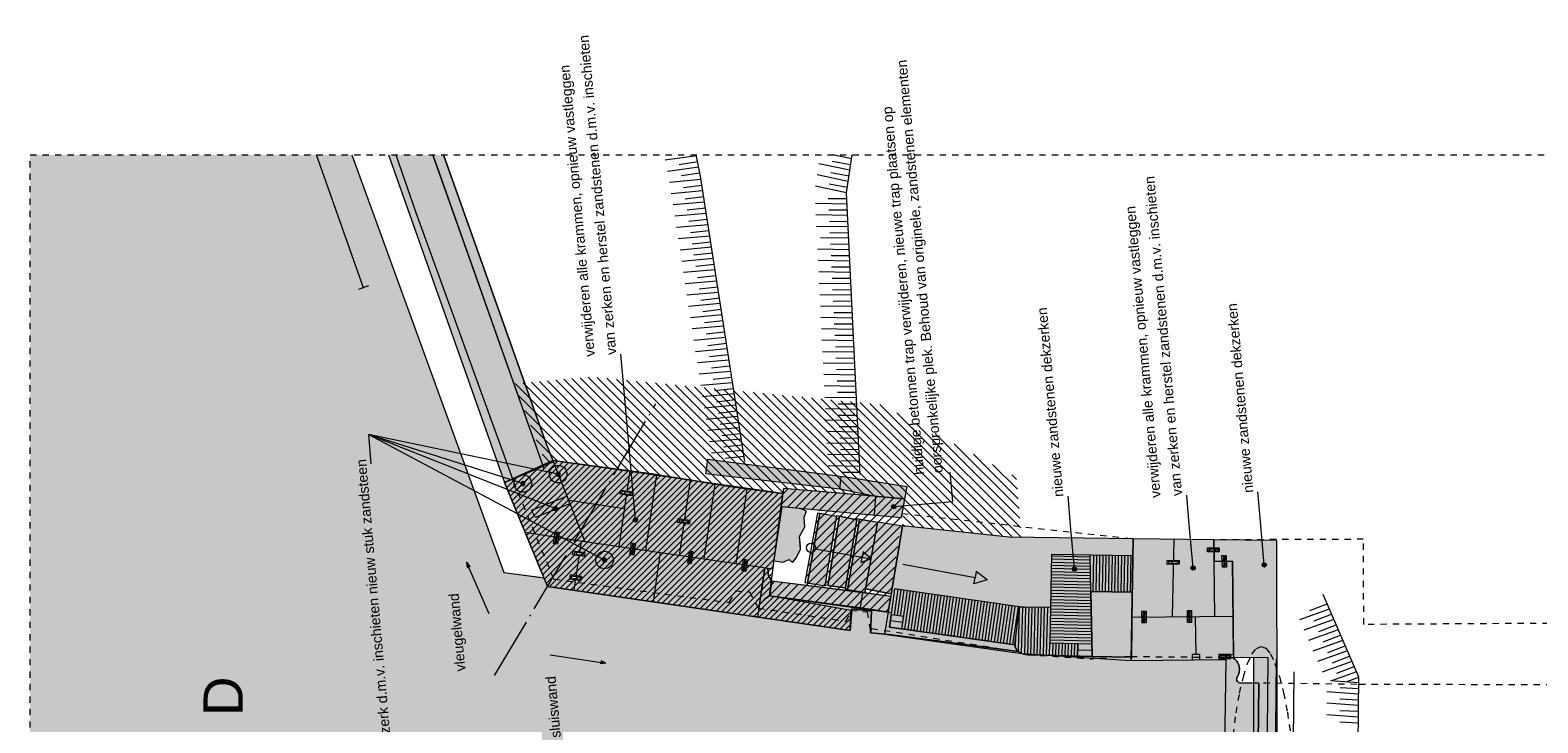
# Model space of a CAD drawing. Extents: x -251883 to 250656, y 0 to 909157.
# Tile 62 of 70: x -28500 to -4299, y 779503 to 790634. Entities that reach past the tile are written whole.
import ezdxf

# ---------------------------------------------------------------- set-up
doc = ezdxf.new("R2010")
doc.units = 0
doc.header["$MEASUREMENT"] = 0
doc.linetypes.add('DASHDOT', pattern=[1250, 1000, -112.5, 25, -112.5])
doc.linetypes.add('DASHED', pattern=[200, 100, -100])
for name, color, linetype in [('A-0019-AFDEKVLAK', 1, 'Continuous'), ('A-0070-SYMBOOL', 8, 'Continuous'), ('A-1100-TXT+MT-SO', 7, 'Continuous')]:
    doc.layers.add(name, color=color, linetype=linetype)
pattern_1 = [(45, (0, 0), (-49.497475, 49.497475), [])]

# ---------------------------------------------------------------- blocks, each defined once
blk = doc.blocks.new('M-MAATREGELEN_469')
at = {"linetype": 'Continuous', "lineweight": 5}
for color, points in [(111, [(-144752, 105874), (-142311, 99167), (-141670, 99081), (-141612, 98940), (-136755, 98234), (-136727, 98581), (-136411, 98542), (-136428, 98198), (-136134, 98167), (-134052, 97895), (-134029, 97877), (-134000, 97863), (-133965, 97852), (-133906, 97845), (-132871, 97817), (-132240, 97803), (-132241, 97749), (-130724, 97767), (-130830, 90668), (-132169, 90686), (-132164, 90596), (-132912, 90615), (-132918, 90718), (-133918, 90730), (-134035, 90603), (-136448, 90394), (-136456, 90076), (-136711, 90041), (-136727, 90339), (-137961, 90250), (-137988, 90212), (-138000, 89925), (-138263, 89903), (-138295, 90221), (-141731, 89881), (-142502, 89815), (-143151, 88913), (-144793, 88125), (-145700, 87501), (-145816, 87330), (-146716, 87614), (-147895, 92203), (-149189, 91872), (-149916, 94665), (-149916, 105874)]), (254, [(-143453, 105874), (-141682, 100873), (-142301, 100614), (-144164, 105874)]), (254, [(-144049, 105874), (-143282, 105874), (-141632, 101239), (-141517, 100942), (-142172, 100668), (-143727, 104951)]), (8, [(-136727, 98581), (-136755, 98234), (-141612, 98940), (-142301, 100614), (-141517, 100942), (-141527, 100966), (-139945, 100751), (-138676, 100546), (-137833, 100436), (-137862, 100224), (-137847, 100223), (-137554, 100196), (-137452, 100151), (-137494, 100056), (-137480, 99898), (-137567, 99746), (-137549, 99541), (-137617, 99404), (-137681, 99328), (-137735, 99374), (-137832, 99332), (-137974, 99353), (-137993, 99222), (-138125, 99242), (-138211, 98648), (-138131, 98737), (-138048, 98788), (-136410, 98572), (-136411, 98542)]), (254, [(-136919, 100512), (-139075, 100757), (-139044, 100981), (-136825, 100696), (-135840, 100542), (-135876, 100350), (-136345, 100391)]), (8, [(-137862, 100224), (-137822, 100517), (-135876, 100350), (-135932, 100050)]), (254, [(-137440, 98997), (-137241, 100113), (-136969, 100064), (-137155, 98952)]), (254, [(-137114, 98957), (-136927, 100071), (-136647, 100011), (-136831, 98920)]), (254, [(-136795, 98892), (-136605, 100019), (-136310, 99969), (-136514, 98852)]), (8, [(-136095, 98824), (-136505, 98901), (-136308, 99981), (-135915, 99913)]), (254, [(-132241, 97749), (-134000, 97863), (-136203, 98174), (-135915, 99913), (-134203, 99731), (-132212, 99706)]), (8, [(-130719, 97849), (-130724, 97767), (-132241, 97749), (-132212, 99706), (-130916, 99690), (-130912, 99343), (-130617, 99346), (-130602, 97849)]), (254, [(-138048, 98788), (-138131, 98737), (-138211, 98648), (-138125, 99242), (-138074, 99234), (-138064, 99117), (-138013, 99025)]), (8, [(-138048, 98788), (-138013, 99025), (-136100, 98778), (-136144, 98528)]), (254, [(-132871, 97817), (-132889, 98858), (-132225, 98847), (-132240, 97803)]), (8, [(-136134, 98167), (-136428, 98198), (-136410, 98572), (-136092, 98520), (-136121, 98289), (-134113, 98001, 0.163278), (-134052, 97895)]), (111, [(-130724, 97767), (-130722, 97802), (-130619, 97801, -0.445132), (-130543, 97483, 0.478386), (-130505, 97393), (-130192, 97389), (-130265, 91090), (-130465, 91087, 0.564136), (-130501, 90993, -0.391662), (-130588, 90664), (-130830, 90668)])]:
    blk.add_hatch(color=color, dxfattribs=at).paths.add_polyline_path(points, flags=0)
h = blk.add_hatch(dxfattribs=at)
h.set_pattern_fill('@AV093', color=154, style=0, pattern_type=0)
h.set_pattern_definition(pattern_1)
h.paths.add_polyline_path([(-141971, 100459, 1), (-142043, 100731, 1)], flags=0)
h = blk.add_hatch(dxfattribs=at)
h.set_pattern_fill('@AV093', color=154, style=0, pattern_type=0)
h.set_pattern_definition(pattern_1)
h.paths.add_polyline_path([(-141403, 100609, 1), (-141476, 100881, 1)], flags=0)
h = blk.add_hatch(dxfattribs=at)
h.set_pattern_fill('arcering', color=8, style=0, pattern_type=0)
h.set_pattern_definition([(45, (0, 0), (-70.71068, 70.71068), [])])
h.paths.add_polyline_path([(-136144, 98528), (-138048, 98788), (-138013, 99025), (-137498, 98959), (-137253, 100169), (-137847, 100223), (-137822, 100517), (-135876, 100350)], flags=0)
h = blk.add_hatch(dxfattribs=at)
h.set_pattern_fill('@AV093', color=154, style=0, pattern_type=0)
h.set_pattern_definition(pattern_1)
h.paths.add_polyline_path([(-141870, 100166), (-141300, 100392), (-141252, 100271), (-141810, 100050)], flags=0)
h = blk.add_hatch(dxfattribs=at)
h.set_pattern_fill('@AV093', color=154, style=0, pattern_type=0)
h.set_pattern_definition(pattern_1)
h.paths.add_polyline_path([(-140660, 99230, 1), (-140732, 99502, 1)], flags=0)
at = {"color": 7, "linetype": 'DASHED', "lineweight": 0}
blk.add_lwpolyline([(-149916, 84874), (-149916, 105874), (-92916, 105874), (-92916, 84874)], close=True, dxfattribs=at)
at = {"color": 111, "linetype": 'Continuous', "lineweight": 5}
blk.add_lwpolyline([(-144752, 105874), (-142311, 99167), (-141670, 99081), (-141612, 98940), (-136755, 98234), (-136727, 98581), (-136411, 98542), (-136428, 98198), (-136428, 98198), (-136134, 98167), (-136134, 98167), (-134052, 97895), (-134029, 97877), (-134000, 97863), (-133965, 97852), (-133906, 97845), (-132871, 97817), (-132240, 97803), (-132241, 97749), (-130724, 97767), (-130830, 90668)], dxfattribs=at)
at = {"color": 8, "linetype": 'Continuous', "lineweight": 5}
for points in [[(-144563, 103742), (-145321, 105874)], [(-144752, 105874), (-142311, 99167)], [(-144164, 105874), (-142301, 100614), (-141682, 100873), (-143453, 105874)], [(-144164, 105874), (-142301, 100614)], [(-144049, 105874), (-143727, 104951), (-142172, 100668)], [(-143453, 105874), (-141670, 100837)], [(-143282, 105874), (-141632, 101239), (-141527, 100966), (-139945, 100751), (-138676, 100546), (-137833, 100436)], [(-144484, 103771), (-144643, 103714)], [(-142172, 100668), (-141517, 100942)], [(-141527, 100966), (-141011, 99661), (-137993, 99222), (-137847, 100223)], [(-140290, 100798), (-140467, 99582)], [(-139864, 100738), (-140041, 99520)], [(-136919, 100512), (-136897, 100706)], [(-136727, 98581), (-136755, 98234), (-141612, 98940), (-142301, 100614), (-142172, 100668)], [(-139321, 100650), (-139497, 99441)], [(-138926, 100586), (-139101, 99384)], [(-138412, 100512), (-138587, 99309)], [(-140378, 100190), (-141271, 100320)], [(-137974, 99353), (-137832, 99332), (-137735, 99374), (-137681, 99328), (-137617, 99404), (-137549, 99541), (-137553, 99590), (-137567, 99746), (-137480, 99898), (-137494, 100056), (-137452, 100151), (-137554, 100196)], [(-136345, 100391), (-136371, 100090)], [(-136345, 100391), (-135876, 100350)], [(-136969, 100064), (-137280, 100120), (-137483, 99004), (-137155, 98952), (-137154, 98963)], [(-137440, 98997), (-137241, 100113)], [(-137114, 98957), (-136927, 100071)], [(-136310, 99969), (-136644, 100026), (-136834, 98898), (-136514, 98852), (-136505, 98901)], [(-136795, 98892), (-136605, 100019)], [(-136505, 98901), (-136308, 99981), (-135915, 99913)], [(-141972, 99813), (-141011, 99661)], [(-136505, 98901), (-136095, 98824), (-135915, 99913)], [(-130617, 99346), (-130912, 99343), (-130916, 99690), (-132212, 99706), (-132241, 97749), (-130724, 97767), (-130719, 97849), (-130602, 97849), (-130617, 99346)], [(-141074, 99670), (-141189, 98879)], [(-139803, 99486), (-139918, 98694)], [(-137308, 99548), (-136416, 99386), (-136576, 99325), (-136560, 99412)], [(-137308, 99548), (-136416, 99386), (-136544, 99500), (-136560, 99412)], [(-131559, 99698), (-131587, 98455)], [(-138125, 99242), (-138240, 98450)], [(-138013, 99025), (-138064, 99117), (-138074, 99234)], [(-134552, 99047), (-134766, 98984), (-134748, 99082), (-135908, 99293)], [(-134552, 99047), (-134730, 99181), (-134748, 99082), (-135908, 99293)], [(-132216, 99434), (-133523, 99453), (-133537, 98601), (-133954, 98607), (-134034, 98612), (-133954, 98607)], [(-133527, 99234), (-132895, 99218)], [(-133526, 99283), (-132895, 99268)], [(-133525, 99333), (-132897, 99318)], [(-133524, 99383), (-132896, 99368)], [(-133523, 99433), (-132895, 99418)], [(-132888, 98857), (-132899, 99443)], [(-132853, 98857), (-132844, 99443)], [(-132803, 98857), (-132794, 99443)], [(-132753, 98856), (-132744, 99442)], [(-132703, 98855), (-132694, 99441)], [(-132653, 98854), (-132644, 99440)], [(-132603, 98853), (-132594, 99440)], [(-132553, 98853), (-132544, 99439)], [(-132503, 98852), (-132494, 99438)], [(-132453, 98851), (-132444, 99437)], [(-132403, 98850), (-132394, 99437)], [(-132353, 98849), (-132344, 99436)], [(-132303, 98848), (-132294, 99435)], [(-132253, 98848), (-132244, 99434)], [(-130902, 98463), (-130912, 99343)], [(-142311, 99167), (-141736, 99090)], [(-133531, 98984), (-132890, 98967)], [(-133530, 99034), (-132891, 99017)], [(-133529, 99084), (-132892, 99067)], [(-133528, 99184), (-132894, 99168)], [(-133528, 99134), (-132893, 99117)], [(-138211, 98648), (-138131, 98737), (-138048, 98788)], [(-136556, 98843), (-136591, 98602)], [(-136044, 98480), (-135984, 98893)], [(-135994, 98473), (-135934, 98886)], [(-135945, 98466), (-135885, 98879)], [(-135923, 98261), (-135835, 98872)], [(-135874, 98254), (-135786, 98865)], [(-135824, 98247), (-135736, 98858)], [(-135775, 98240), (-135687, 98851)], [(-135725, 98233), (-135638, 98844)], [(-135676, 98226), (-135588, 98836)], [(-135626, 98219), (-135539, 98829)], [(-135577, 98211), (-135489, 98822)], [(-135528, 98204), (-135440, 98815)], [(-135478, 98197), (-135390, 98808)], [(-135429, 98190), (-135341, 98801)], [(-135379, 98183), (-135291, 98794)], [(-135330, 98176), (-135242, 98787)], [(-135280, 98169), (-135192, 98779)], [(-135231, 98162), (-135143, 98772)], [(-135181, 98154), (-135093, 98765)], [(-135132, 98147), (-135044, 98758)], [(-135082, 98140), (-134994, 98751)], [(-135033, 98133), (-134945, 98744)], [(-133534, 98784), (-132887, 98767)], [(-133533, 98884), (-132888, 98867)], [(-133533, 98834), (-132888, 98817)], [(-133532, 98934), (-132889, 98917)], [(-132871, 97817), (-132889, 98858), (-132225, 98847), (-132240, 97803)], [(-132889, 98858), (-132888, 98857)], [(-136134, 98167), (-136428, 98198), (-136411, 98542), (-136727, 98581)], [(-134983, 98126), (-134895, 98737)], [(-134934, 98119), (-134846, 98729)], [(-134884, 98112), (-134796, 98722)], [(-134835, 98104), (-134747, 98715)], [(-134785, 98097), (-134697, 98708)], [(-134736, 98090), (-134648, 98701)], [(-134686, 98083), (-134598, 98694)], [(-134637, 98076), (-134549, 98687)], [(-134587, 98069), (-134499, 98680)], [(-134538, 98062), (-134450, 98672)], [(-134488, 98055), (-134400, 98665)], [(-134439, 98047), (-134351, 98658)], [(-134389, 98040), (-134301, 98651)], [(-134340, 98033), (-134252, 98644)], [(-134290, 98026), (-134202, 98637)], [(-134241, 98019), (-134153, 98630)], [(-134191, 98012), (-134103, 98623)], [(-134142, 98005), (-134054, 98615)], [(-134050, 97894), (-134033, 98612)], [(-134001, 97864), (-133983, 98609)], [(-133951, 97851), (-133933, 98607)], [(-133902, 97843), (-133883, 98606)], [(-133852, 97842), (-133833, 98605)], [(-133802, 97842), (-133783, 98604)], [(-133752, 97840), (-133733, 98604)], [(-133702, 97839), (-133683, 98603)], [(-133652, 97838), (-133633, 98602)], [(-133602, 97836), (-133583, 98601)], [(-133537, 98601), (-133547, 98034), (-133097, 98023), (-133102, 97823)], [(-133538, 98584), (-132884, 98567)], [(-133538, 98534), (-132883, 98517)], [(-133537, 98634), (-132885, 98617)], [(-133536, 98684), (-132886, 98667)], [(-133535, 98734), (-132887, 98717)], [(-135923, 98261), (-135909, 98360), (-136109, 98388)], [(-135909, 98360), (-135894, 98458), (-136095, 98487)], [(-133543, 98284), (-132879, 98267)], [(-133542, 98334), (-132880, 98317)], [(-133541, 98384), (-132881, 98367)], [(-133540, 98434), (-132882, 98417)], [(-133539, 98484), (-132882, 98467)], [(-132231, 98447), (-130608, 98466)], [(-131202, 97848), (-131209, 98459)], [(-134052, 97895), (-136134, 98167), (-136134, 98167)], [(-134099, 97958), (-134094, 98145)], [(-133552, 97835), (-133547, 98034)], [(-133547, 98034), (-132930, 98018)], [(-133546, 98084), (-132876, 98067)], [(-133544, 98234), (-132878, 98217)], [(-133544, 98184), (-132877, 98167)], [(-133544, 98134), (-132876, 98117)], [(-133502, 97834), (-133497, 98032)], [(-133452, 97832), (-133447, 98031)], [(-133402, 97831), (-133397, 98030)], [(-133352, 97830), (-133347, 98029)], [(-133302, 97828), (-133297, 98028)], [(-133252, 97827), (-133247, 98026)], [(-133202, 97826), (-133197, 98025)], [(-133152, 97824), (-133147, 98024)], [(-133102, 97823), (-133097, 98023)], [(-133097, 98023), (-132875, 98017)], [(-133099, 97923), (-132873, 97917)], [(-132874, 97777), (-132873, 97777)], [(-132246, 97817), (-132245, 97817)], [(-131139, 97763), (-131140, 97849), (-131265, 97847), (-131264, 97761)], [(-129979, 90628), (-129913, 97766)], [(-129689, 90873), (-129627, 97570)]]:
    blk.add_lwpolyline(points, dxfattribs=at)
at = {"color": 254, "linetype": 'Continuous', "lineweight": 5}
for points in [[(-144049, 105874), (-143727, 104951), (-142172, 100668)], [(-142172, 100668), (-141517, 100942), (-141632, 101239), (-143282, 105874)]]:
    blk.add_lwpolyline(points, dxfattribs=at)
at = {"color": 9, "linetype": 'Continuous', "lineweight": 5}
for points in [[(-139220, 105858), (-139724, 105791)], [(-139496, 105721), (-139201, 105768)], [(-138447, 100947), (-139154, 105534), (-139223, 105874)], [(-137040, 105774), (-136746, 105720)], [(-136733, 105811), (-137033, 105874)], [(-136593, 100740), (-136811, 105267), (-136724, 105874)], [(-139184, 105678), (-139688, 105611)], [(-139460, 105542), (-139165, 105588)], [(-136785, 105448), (-137284, 105553)], [(-136759, 105630), (-137258, 105734)], [(-137066, 105593), (-136772, 105539)], [(-139146, 105478), (-139653, 105433)], [(-139118, 105297), (-139625, 105252)], [(-139428, 105354), (-139132, 105387)], [(-136811, 105267), (-137310, 105371)], [(-137092, 105411), (-136798, 105357)], [(-139090, 105116), (-139597, 105071)], [(-139400, 105172), (-139104, 105206)], [(-136802, 105085), (-137312, 105093)], [(-137105, 105173), (-136807, 105176)], [(-139062, 104935), (-139569, 104890)], [(-139372, 104991), (-139076, 105025)], [(-139344, 104810), (-139048, 104844)], [(-136794, 104901), (-137303, 104910)], [(-137096, 104990), (-136798, 104993)], [(-137088, 104807), (-136789, 104810)], [(-139034, 104753), (-139541, 104708)], [(-139006, 104572), (-139513, 104527)], [(-139317, 104629), (-139020, 104662)], [(-136785, 104718), (-137294, 104727)], [(-137079, 104624), (-136780, 104627)], [(-138978, 104391), (-139485, 104346)], [(-139289, 104448), (-138992, 104481)], [(-136767, 104352), (-137276, 104361)], [(-136776, 104535), (-137231, 104543)], [(-137070, 104441), (-136771, 104444)], [(-138950, 104210), (-139457, 104165)], [(-139261, 104267), (-138964, 104300)], [(-139233, 104086), (-138936, 104119)], [(-136758, 104169), (-137267, 104178)], [(-137061, 104258), (-136763, 104260)], [(-137052, 104075), (-136754, 104077)], [(-138922, 104029), (-139429, 103984)], [(-138895, 103848), (-139402, 103803)], [(-139205, 103905), (-138908, 103938)], [(-136749, 103986), (-137258, 103995)], [(-137043, 103892), (-136745, 103894)], [(-138866, 103667), (-139374, 103622)], [(-139177, 103723), (-138880, 103757)], [(-136741, 103803), (-137250, 103811)], [(-136732, 103620), (-137241, 103628)], [(-137035, 103709), (-136736, 103711)], [(-138839, 103486), (-139346, 103440)], [(-139149, 103542), (-138853, 103576)], [(-139121, 103361), (-138825, 103395)], [(-136723, 103437), (-137232, 103445)], [(-137026, 103526), (-136727, 103528)], [(-137017, 103343), (-136718, 103345)], [(-138811, 103304), (-139318, 103259)], [(-138783, 103123), (-139290, 103078)], [(-139093, 103180), (-138797, 103213)], [(-136714, 103254), (-137223, 103262)], [(-137008, 103160), (-136710, 103162)], [(-138754, 102939), (-139262, 102894)], [(-139065, 102999), (-138769, 103032)], [(-136705, 103071), (-137214, 103079)], [(-136696, 102888), (-137206, 102896)], [(-136999, 102977), (-136701, 102979)], [(-138726, 102758), (-139234, 102713)], [(-139037, 102815), (-138740, 102848)], [(-139009, 102634), (-138712, 102667)], [(-136688, 102705), (-137197, 102713)], [(-136990, 102794), (-136692, 102796)], [(-136982, 102611), (-136683, 102613)], [(-138698, 102577), (-139206, 102532)], [(-138671, 102396), (-139178, 102351)], [(-138981, 102453), (-138684, 102486)], [(-136679, 102522), (-137188, 102530)], [(-136973, 102427), (-136674, 102430)], [(-138643, 102215), (-139150, 102170)], [(-138953, 102272), (-138657, 102305)], [(-136670, 102338), (-137179, 102347)], [(-136661, 102155), (-137170, 102164)], [(-136964, 102244), (-136665, 102247)], [(-138615, 102034), (-139122, 101989)], [(-138925, 102090), (-138629, 102124)], [(-138897, 101909), (-138601, 101943)], [(-136652, 101970), (-137161, 101978)], [(-136955, 102061), (-136656, 102064)], [(-138587, 101853), (-139094, 101807)], [(-138559, 101671), (-139066, 101626)], [(-138869, 101728), (-138573, 101762)], [(-136643, 101787), (-137152, 101795)], [(-136946, 101875), (-136648, 101878)], [(-136937, 101692), (-136639, 101695)], [(-138531, 101490), (-139038, 101445)], [(-138841, 101547), (-138545, 101580)], [(-136634, 101604), (-137143, 101612)], [(-136626, 101420), (-137135, 101429)], [(-136928, 101509), (-136630, 101512)], [(-138503, 101309), (-139010, 101264)], [(-138813, 101366), (-138517, 101399)], [(-138786, 101185), (-138489, 101218)], [(-136617, 101237), (-137126, 101246)], [(-136920, 101326), (-136621, 101329)], [(-138475, 101128), (-138982, 101083)], [(-138758, 101003), (-138461, 101037)], [(-136608, 101054), (-137117, 101063)], [(-136911, 101143), (-136612, 101146)], [(-136902, 100960), (-136604, 100963)], [(-136599, 100871), (-137108, 100880)], [(-136893, 100777), (-136595, 100779)], [(-129619, 89447), (-128651, 90973), (-128591, 97485), (-129163, 98811)], [(-129063, 98578), (-129543, 98407)], [(-129378, 98555), (-129099, 98662)], [(-128990, 98410), (-129470, 98239)], [(-129305, 98387), (-129027, 98494)], [(-129232, 98219), (-128954, 98326)], [(-128918, 98242), (-129397, 98071)], [(-128845, 98074), (-129325, 97902)], [(-129160, 98050), (-128881, 98157)], [(-128772, 97905), (-129252, 97734)], [(-129087, 97882), (-128809, 97989)], [(-129014, 97714), (-128736, 97821)], [(-128700, 97737), (-129179, 97566)], [(-128627, 97569), (-129028, 97426)], [(-128942, 97546), (-128663, 97653)], [(-128591, 97393), (-129046, 97427)], [(-128890, 97316), (-128592, 97301)], [(-128790, 97408), (-128591, 97485)], [(-128595, 97027), (-129103, 97064)], [(-128593, 97210), (-129101, 97247)], [(-128892, 97133), (-128594, 97118)], [(-128597, 96843), (-129104, 96881)], [(-128894, 96950), (-128596, 96935)], [(-128895, 96766), (-128597, 96751)]]:
    blk.add_lwpolyline(points, dxfattribs=at)
at = {"color": 8, "linetype": 'Continuous', "lineweight": 5}
for points in [[(-136411, 98542), (-136410, 98572), (-138048, 98788), (-138131, 98737), (-138211, 98648), (-138125, 99242), (-137993, 99222), (-137974, 99353), (-137832, 99332), (-137735, 99374), (-137681, 99328), (-137617, 99404), (-137549, 99541), (-137567, 99746), (-137480, 99898), (-137494, 100056), (-137452, 100151), (-137554, 100196), (-137847, 100223), (-137862, 100224), (-137833, 100436), (-138676, 100546), (-139945, 100751), (-141527, 100966), (-141517, 100942), (-142301, 100614), (-141612, 98940), (-136755, 98234), (-136727, 98581)], [(-137822, 100517), (-137862, 100224), (-135932, 100050), (-135840, 100542), (-136825, 100696), (-139044, 100981), (-139075, 100757), (-136919, 100512), (-136345, 100391)], [(-135932, 100050), (-135876, 100350), (-137822, 100517), (-137862, 100224)], [(-136831, 98920), (-137154, 98963), (-136967, 100080), (-136647, 100011)], [(-136095, 98824), (-136505, 98901), (-136308, 99981), (-135915, 99913)], [(-132212, 99706), (-134203, 99731), (-135915, 99913), (-136203, 98174), (-134000, 97863), (-132241, 97749)], [(-130602, 97849), (-130617, 99346), (-130912, 99343), (-130916, 99690), (-132212, 99706), (-132241, 97749), (-130724, 97767), (-130719, 97849)], [(-136144, 98528), (-136100, 98778), (-138013, 99025), (-138048, 98788)], [(-136144, 98528), (-136100, 98778), (-136556, 98843), (-138013, 99025), (-138048, 98788), (-136591, 98602)], [(-134034, 98612), (-136042, 98901), (-136121, 98289), (-134113, 98001)]]:
    blk.add_lwpolyline(points, close=True, dxfattribs=at)
at = {"color": 254, "linetype": 'Continuous', "lineweight": 5}
for points in [[(-136345, 100391), (-135876, 100350), (-135840, 100542), (-136825, 100696), (-139044, 100981), (-139075, 100757), (-136919, 100512)], [(-137155, 98952), (-136969, 100064), (-137241, 100113), (-137440, 98997)], [(-136831, 98920), (-136647, 100011), (-136927, 100071), (-137114, 98957)], [(-136514, 98852), (-136310, 99969), (-136605, 100019), (-136795, 98892)], [(-138048, 98788), (-138131, 98737), (-138211, 98648), (-138125, 99242), (-138074, 99234), (-138064, 99117), (-138013, 99025)], [(-132240, 97803), (-132225, 98847), (-132889, 98858), (-132871, 97817)]]:
    blk.add_lwpolyline(points, close=True, dxfattribs=at)
at = {"color": 154, "linetype": 'Continuous', "lineweight": 5}
blk.add_lwpolyline([(-141870, 100166), (-141300, 100392), (-141252, 100271), (-141810, 100050)], close=True, dxfattribs=at)
at = {"color": 8, "linetype": 'DASHED', "lineweight": 5}
for points in [[(-135920, 100116), (-132212, 99706)], [(-141510, 99059), (-138694, 98681), (-138586, 98870), (-138370, 98853), (-138225, 98593), (-136818, 98381), (-136741, 98554), (-136550, 98541), (-136480, 98534), (-136428, 98198), (-136407, 98267), (-134052, 97895)], [(-133906, 97845), (-132874, 97777)], [(-132246, 97817), (-132873, 97777)], [(-132245, 97817), (-130722, 97802)], [(-116484, 97333), (-128620, 97368), (-130192, 97389)]]:
    blk.add_lwpolyline(points, dxfattribs=at)
at = {"color": 251, "linetype": 'Continuous', "lineweight": 5}
for points in [[(-142547, 98501), (-142914, 99329), (-142858, 99264), (-142879, 99251)], [(-142547, 98501), (-142914, 99329), (-142903, 99244), (-142879, 99251)], [(-141569, 97844), (-140674, 97709), (-140758, 97697), (-140758, 97722)], [(-141569, 97844), (-140674, 97709), (-140750, 97746), (-140758, 97722)]]:
    blk.add_lwpolyline(points, dxfattribs=at)
at = {"color": 8, "linetype": 'Continuous', "lineweight": 5}
blk.add_lwpolyline([(-134052, 97895, -0.163278), (-134113, 98001), (-136121, 98289), (-136092, 98520), (-136410, 98572), (-136428, 98198), (-136134, 98167), (-136134, 98167)], format="xyb", close=True, dxfattribs=at)
blk.add_lwpolyline([(-132240, 97803), (-132871, 97817), (-133838, 97843), (-133938, 97849, -0.341586), (-134113, 98001)], format="xyb", dxfattribs=at)
at = {"color": 111, "linetype": 'Continuous', "lineweight": 5}
blk.add_lwpolyline([(-130830, 90668), (-130588, 90664, 0.391662), (-130501, 90993, -0.564136), (-130465, 91087), (-130265, 91090), (-130192, 97389), (-130505, 97393, -0.478386), (-130543, 97483, 0.445132), (-130619, 97801), (-130722, 97802), (-130724, 97767)], format="xyb", close=True, dxfattribs=at)
at = {"color": 154, "linetype": 'Continuous', "lineweight": 5}
for centre in [(-142007, 100595), (-141440, 100745), (-140696, 99366)]:
    blk.add_circle(centre, 141, dxfattribs=at)
at = {"color": 8, "linetype": 'Continuous', "lineweight": 5}
blk.add_circle((-137382, 99562), 75, dxfattribs=at)
at = {"layer": 'A-0070-SYMBOOL', "color": 8, "linetype": 'Continuous', "lineweight": 5}
for points in [[(-141487, 100193), (-144486, 101383), (-144445, 100910)], [(-141440, 100745), (-144486, 101383), (-144445, 100910)], [(-142007, 100595), (-144486, 101383), (-144445, 100910)], [(-136053, 100224), (-135106, 100306), (-135148, 100779)], [(-130107, 99288), (-130168, 99986), (-130209, 100459)], [(-133154, 99222), (-133216, 99920), (-133257, 100393)], [(-131249, 99239), (-131310, 99936), (-131351, 100409)]]:
    blk.add_lwpolyline(points, dxfattribs=at)
for points in [[(-141436, 100710), (-141413, 100723), (-141405, 100748), (-141417, 100772), (-141443, 100780), (-141466, 100768), (-141474, 100742), (-141462, 100718)], [(-141437, 100720), (-141420, 100729), (-141415, 100747), (-141423, 100764), (-141442, 100770), (-141459, 100761), (-141464, 100743), (-141456, 100726)], [(-141438, 100730), (-141428, 100736), (-141425, 100747), (-141430, 100757), (-141441, 100760), (-141451, 100755), (-141454, 100744), (-141449, 100734)], [(-141439, 100740), (-141436, 100742), (-141435, 100746), (-141436, 100749), (-141440, 100750), (-141443, 100749), (-141444, 100745), (-141443, 100741)], [(-142004, 100560), (-141980, 100572), (-141972, 100598), (-141985, 100622), (-142010, 100630), (-142034, 100617), (-142042, 100592), (-142030, 100568)], [(-142005, 100570), (-141988, 100579), (-141982, 100597), (-141991, 100614), (-142009, 100620), (-142026, 100611), (-142032, 100593), (-142023, 100576)], [(-142006, 100580), (-141996, 100585), (-141992, 100596), (-141997, 100606), (-142008, 100610), (-142019, 100604), (-142022, 100593), (-142017, 100583)], [(-142007, 100590), (-142003, 100592), (-142002, 100595), (-142004, 100599), (-142007, 100600), (-142011, 100598), (-142012, 100594), (-142010, 100591)], [(-141484, 100158), (-141460, 100170), (-141452, 100196), (-141465, 100220), (-141490, 100228), (-141514, 100215), (-141522, 100190), (-141510, 100166)], [(-141485, 100168), (-141468, 100177), (-141462, 100195), (-141471, 100212), (-141489, 100218), (-141506, 100209), (-141512, 100191), (-141503, 100174)], [(-141486, 100178), (-141476, 100183), (-141472, 100194), (-141477, 100204), (-141488, 100208), (-141499, 100203), (-141502, 100192), (-141497, 100181)], [(-141487, 100188), (-141483, 100190), (-141482, 100193), (-141484, 100197), (-141488, 100198), (-141491, 100196), (-141492, 100192), (-141490, 100189)], [(-136056, 100258), (-136030, 100250), (-136018, 100227), (-136026, 100201), (-136050, 100189), (-136075, 100197), (-136088, 100221), (-136080, 100246)], [(-136055, 100249), (-136037, 100243), (-136028, 100226), (-136034, 100208), (-136051, 100199), (-136069, 100204), (-136078, 100221), (-136072, 100240)], [(-136054, 100239), (-136043, 100235), (-136038, 100225), (-136041, 100214), (-136051, 100209), (-136062, 100212), (-136068, 100222), (-136064, 100233)], [(-136053, 100229), (-136050, 100227), (-136048, 100224), (-136049, 100220), (-136052, 100219), (-136056, 100220), (-136058, 100223), (-136057, 100227)], [(-140203, 100046), (-140178, 100038), (-140165, 100014), (-140173, 99989), (-140197, 99976), (-140223, 99985), (-140235, 100008), (-140227, 100034)], [(-140202, 100036), (-140184, 100030), (-140175, 100014), (-140181, 99995), (-140198, 99986), (-140216, 99992), (-140225, 100009), (-140219, 100027)], [(-140201, 100026), (-140190, 100023), (-140185, 100013), (-140189, 100002), (-140199, 99996), (-140210, 100000), (-140215, 100010), (-140212, 100021)], [(-140200, 100016), (-140197, 100015), (-140195, 100012), (-140196, 100008), (-140200, 100006), (-140203, 100008), (-140205, 100011), (-140204, 100015)], [(-140693, 99331), (-140669, 99343), (-140661, 99369), (-140673, 99392), (-140699, 99401), (-140722, 99388), (-140731, 99363), (-140718, 99339)], [(-140694, 99341), (-140677, 99350), (-140671, 99368), (-140680, 99385), (-140698, 99391), (-140715, 99382), (-140721, 99364), (-140712, 99347)], [(-140694, 99351), (-140684, 99356), (-140681, 99367), (-140686, 99377), (-140697, 99381), (-140707, 99375), (-140711, 99364), (-140705, 99354)], [(-140695, 99361), (-140692, 99362), (-140691, 99366), (-140692, 99370), (-140696, 99371), (-140700, 99369), (-140701, 99365), (-140699, 99362)], [(-133158, 99257), (-133132, 99249), (-133120, 99225), (-133128, 99200), (-133151, 99188), (-133177, 99196), (-133189, 99219), (-133181, 99245)], [(-133157, 99247), (-133138, 99242), (-133130, 99225), (-133135, 99206), (-133152, 99197), (-133171, 99203), (-133179, 99220), (-133174, 99238)], [(-133156, 99237), (-133145, 99234), (-133140, 99224), (-133143, 99213), (-133153, 99207), (-133164, 99211), (-133169, 99221), (-133166, 99232)], [(-133155, 99227), (-133151, 99226), (-133150, 99223), (-133151, 99219), (-133154, 99217), (-133158, 99219), (-133159, 99222), (-133158, 99226)], [(-131252, 99273), (-131226, 99265), (-131214, 99242), (-131222, 99216), (-131246, 99204), (-131271, 99212), (-131284, 99236), (-131275, 99261)], [(-131251, 99263), (-131233, 99258), (-131224, 99241), (-131230, 99222), (-131246, 99214), (-131265, 99219), (-131274, 99236), (-131268, 99255)], [(-131250, 99254), (-131239, 99250), (-131234, 99240), (-131237, 99229), (-131247, 99224), (-131258, 99227), (-131264, 99237), (-131260, 99248)], [(-131249, 99244), (-131245, 99242), (-131244, 99239), (-131245, 99235), (-131248, 99234), (-131252, 99235), (-131254, 99238), (-131252, 99242)], [(-130110, 99323), (-130084, 99315), (-130072, 99291), (-130080, 99266), (-130103, 99253), (-130129, 99261), (-130141, 99285), (-130133, 99311)], [(-130109, 99313), (-130090, 99307), (-130082, 99290), (-130087, 99272), (-130104, 99263), (-130123, 99269), (-130131, 99286), (-130126, 99304)], [(-130108, 99303), (-130097, 99300), (-130092, 99290), (-130095, 99279), (-130105, 99273), (-130116, 99277), (-130121, 99287), (-130118, 99298)], [(-130107, 99293), (-130103, 99292), (-130102, 99289), (-130103, 99285), (-130106, 99283), (-130110, 99284), (-130111, 99288), (-130110, 99292)]]:
    blk.add_lwpolyline(points, close=True, dxfattribs=at)
at = {"layer": 'A-0070-SYMBOOL', "color": 7, "linetype": 'Continuous', "attachment_point": 7, "line_spacing_factor": 0.933333}
for s, insert, char_height, rotation in [('{\\fArial|b0|i0|c12|p0;van zerken en herstel zandstenen d.m.v. inschieten}', (-140503, 102670), 162, 95), ('{\\fArial|b0|i0|c12|p0;verwijderen alle krammen, opnieuw vastleggen}', (-140802, 102644), 162, 95), ('{\\fArial|b0|i0|c12|p0;oorspronkelijke plek. Behoud van originele, zandstenen elementen}', (-135218, 100773), 162, 95), ('{\\fArial|b0|i0|c12|p0;huidige betonnen trap verwijderen, nieuwe trap plaatsen op}', (-135516, 100747), 162, 95), ('{\\fArial|b0|i0|c12|p0;van zerken en herstel zandstenen d.m.v. inschieten}', (-131421, 100403), 162, 95), ('{\\fArial|b0|i0|c12|p0;verwijderen alle krammen, opnieuw vastleggen}', (-131720, 100377), 162, 95), ('{\\fArial|b0|i0|c12|p0;nieuwe zandstenen dekzerken}', (-133327, 100387), 162, 95), ('{\\fArial|b0|i0|c12|p0;nieuwe zandstenen dekzerken}', (-130279, 100452), 162, 95), ('{\\fArial|b0|i0|c12|p0;herstel dekzerk d.m.v. inschieten nieuw stuk zandsteen}', (-144040, 95480), 162, 95), ('{\\fArial|b0|i0|c12|p0;D}', (-146504, 96859), 630, 90.0096)]:
    blk.add_mtext(s, dxfattribs=dict(at, insert=insert, char_height=char_height, rotation=rotation))
at = {"layer": 'A-1100-TXT+MT-SO', "color": 7, "linetype": 'Continuous', "char_height": 162, "attachment_point": 7, "rotation": 95, "line_spacing_factor": 0.933333}
for s, insert in [('{\\fArial|b0|i0|c12|p0;vleugelwand}', (-142879, 97588)), ('{\\fArial|b0|i0|c12|p0;sluiswand}', (-141395, 96517))]:
    blk.add_mtext(s, dxfattribs=dict(at, insert=insert))
at = {"linetype": 'Continuous'}
for points in [[(-140275, 100421), (-140424, 100442), (-140420, 100467), (-140271, 100445)], [(-139351, 99962), (-139500, 99984), (-139496, 100009), (-139348, 99987)], [(-141446, 99794), (-141467, 99645), (-141492, 99649), (-141470, 99797)], [(-141037, 99445), (-141185, 99466), (-141181, 99491), (-141033, 99469)], [(-140222, 99616), (-140244, 99467), (-140268, 99471), (-140247, 99619)], [(-139295, 99481), (-139317, 99333), (-139342, 99336), (-139320, 99485)], [(-138423, 99354), (-138445, 99206), (-138470, 99209), (-138448, 99358)], [(-131493, 99317), (-131643, 99315), (-131643, 99340), (-131493, 99342)], [(-130758, 99270), (-130760, 99420), (-130735, 99420), (-130733, 99270)], [(-141087, 99058), (-141235, 99080), (-141232, 99105), (-141083, 99083)], [(-132048, 98375), (-132050, 98525), (-132025, 98525), (-132023, 98375)], [(-131319, 98383), (-131321, 98533), (-131296, 98533), (-131294, 98383)], [(-130664, 97804), (-130814, 97803), (-130815, 97828), (-130664, 97829)]]:
    blk.add_wipeout(points, dxfattribs=at).dxf.layer = 'A-0019-AFDEKVLAK'
at = {"linetype": 'Continuous', "lineweight": 5}
h = blk.add_hatch(dxfattribs=at)
h.set_pattern_fill('@GA03b', color=92, style=0, pattern_type=0)
h.set_pattern_definition([(135, (0, 0), (-70.71068, -70.71068), [])])
h.paths.add_polyline_path([(-134002, 99728), (-134087, 100697), (-136246, 101863), (-140903, 102309), (-142152, 102200), (-141632, 100893), (-141527, 100966), (-137833, 100436), (-137822, 100517), (-135876, 100350), (-135915, 99913)], flags=0)
h = blk.add_hatch(dxfattribs=at)
h.set_pattern_fill('@AV093', color=154, style=0, pattern_type=0)
h.set_pattern_definition(pattern_1)
h.paths.add_polyline_path([(-136755, 98234), (-136741, 98554), (-138048, 98788), (-137833, 100436), (-141527, 100966), (-142301, 100614), (-141612, 98940)], flags=0)
h = blk.add_hatch(dxfattribs=at)
h.set_pattern_fill('@AV093', color=154, style=0, pattern_type=0)
h.set_pattern_definition(pattern_1)
h.paths.add_polyline_path([(-140258, 100398), (-140446, 100425), (-140437, 100490), (-140249, 100462)], flags=0)
h = blk.add_hatch(dxfattribs=at)
h.set_pattern_fill('@AV093', color=154, style=0, pattern_type=0)
h.set_pattern_definition(pattern_1)
h.paths.add_polyline_path([(-139334, 99940), (-139523, 99967), (-139513, 100031), (-139325, 100004)], flags=0)
h = blk.add_hatch(dxfattribs=at)
h.set_pattern_fill('@AV093', color=154, style=0, pattern_type=0)
h.set_pattern_definition(pattern_1)
h.paths.add_polyline_path([(-141450, 99622), (-141515, 99632), (-141487, 99820), (-141423, 99811)], flags=0)
h = blk.add_hatch(dxfattribs=at)
h.set_pattern_fill('@AV093', color=154, style=0, pattern_type=0)
h.set_pattern_definition(pattern_1)
h.paths.add_polyline_path([(-141020, 99422), (-141208, 99449), (-141198, 99514), (-141010, 99486)], flags=0)
h = blk.add_hatch(dxfattribs=at)
h.set_pattern_fill('@AV093', color=154, style=0, pattern_type=0)
h.set_pattern_definition(pattern_1)
h.paths.add_polyline_path([(-140286, 99485), (-140263, 99642), (-140199, 99633), (-140227, 99445), (-140291, 99454)], flags=0)
h = blk.add_hatch(dxfattribs=at)
h.set_pattern_fill('@AV093', color=154, style=0, pattern_type=0)
h.set_pattern_definition(pattern_1)
h.paths.add_polyline_path([(-139273, 99498), (-139337, 99507), (-139364, 99319), (-139300, 99310)], flags=0)
h = blk.add_hatch(dxfattribs=at)
h.set_pattern_fill('@AV093', color=154, style=0, pattern_type=0)
h.set_pattern_definition(pattern_1)
h.paths.add_polyline_path([(-138492, 99192), (-138465, 99381), (-138400, 99371), (-138428, 99183)], flags=0)
h = blk.add_hatch(dxfattribs=at)
h.set_pattern_fill('@AV093', color=154, style=0, pattern_type=0)
h.set_pattern_definition(pattern_1)
h.paths.add_polyline_path([(-131663, 99295), (-131663, 99360), (-131473, 99362), (-131473, 99297)], flags=0)
h = blk.add_hatch(dxfattribs=at)
h.set_pattern_fill('@AV093', color=154, style=0, pattern_type=0)
h.set_pattern_definition(pattern_1)
h.paths.add_polyline_path([(-141061, 99100), (-141249, 99127), (-141258, 99063), (-141070, 99035)], flags=0)
h = blk.add_hatch(dxfattribs=at)
h.set_pattern_fill('@AV093', color=154, style=0, pattern_type=0)
h.set_pattern_definition(pattern_1)
h.paths.add_polyline_path([(-132068, 98354), (-132070, 98544), (-132005, 98545), (-132003, 98355)], flags=0)
h = blk.add_hatch(dxfattribs=at)
h.set_pattern_fill('@AV093', color=154, style=0, pattern_type=0)
h.set_pattern_definition(pattern_1)
h.paths.add_polyline_path([(-131341, 98553), (-131276, 98554), (-131274, 98364), (-131339, 98363)], flags=0)
h = blk.add_hatch(dxfattribs=at)
h.set_pattern_fill('@AV093', color=154, style=0, pattern_type=0)
h.set_pattern_definition(pattern_1)
h.paths.add_polyline_path([(-130644, 97785), (-130645, 97850), (-130835, 97848), (-130834, 97783)], flags=0)
at = {"color": 251, "linetype": 'DASHDOT', "lineweight": 5}
blk.add_lwpolyline([(-142461, 97509), (-139871, 101877)], dxfattribs=at)
at = {"color": 154, "linetype": 'Continuous', "lineweight": 5}
for points in [[(-136755, 98234), (-136741, 98554), (-138048, 98788), (-137833, 100436), (-141527, 100966), (-142301, 100614), (-141612, 98940)], [(-140258, 100398), (-140446, 100425), (-140437, 100490), (-140249, 100462)], [(-139334, 99940), (-139523, 99967), (-139513, 100031), (-139325, 100004)], [(-141450, 99622), (-141515, 99632), (-141487, 99820), (-141423, 99811)], [(-141020, 99422), (-141208, 99449), (-141198, 99514), (-141010, 99486)], [(-140286, 99485), (-140263, 99642), (-140199, 99633), (-140227, 99445), (-140291, 99454)], [(-139273, 99498), (-139337, 99507), (-139364, 99319), (-139300, 99310)], [(-138492, 99192), (-138465, 99381), (-138400, 99371), (-138428, 99183)], [(-131663, 99295), (-131663, 99360), (-131473, 99362), (-131473, 99297)], [(-141061, 99100), (-141249, 99127), (-141258, 99063), (-141070, 99035)], [(-132068, 98354), (-132070, 98544), (-132005, 98545), (-132003, 98355)], [(-131341, 98553), (-131276, 98554), (-131274, 98364), (-131339, 98363)], [(-130644, 97785), (-130645, 97850), (-130835, 97848), (-130834, 97783)]]:
    blk.add_lwpolyline(points, close=True, dxfattribs=at)
at = {"color": 8, "linetype": 'DASHED', "lineweight": 5}
for points in [[(-141510, 99059), (-142172, 100668)], [(-130605, 96551), (-130558, 96911), (-130503, 97225), (-130442, 97490), (-130376, 97701), (-130306, 97854), (-130233, 97947), (-130159, 97979), (-130083, 97949), (-130008, 97857), (-129935, 97706), (-129864, 97496), (-129798, 97233), (-129736, 96920), (-129681, 96561)]]:
    blk.add_lwpolyline(points, dxfattribs=at)
at = {"color": 8, "linetype": 'Continuous', "lineweight": 5}
for points in [[(-140271, 100445), (-140420, 100467), (-140424, 100442), (-140275, 100421)], [(-139348, 99987), (-139496, 100009), (-139500, 99984), (-139351, 99962)], [(-141470, 99797), (-141492, 99649), (-141467, 99645), (-141446, 99794)], [(-141033, 99469), (-141181, 99491), (-141185, 99466), (-141037, 99445)], [(-140247, 99619), (-140268, 99471), (-140244, 99467), (-140222, 99616)], [(-139320, 99485), (-139342, 99336), (-139317, 99333), (-139295, 99481)], [(-138448, 99358), (-138470, 99209), (-138445, 99206), (-138423, 99354)], [(-131493, 99342), (-131643, 99340), (-131643, 99315), (-131493, 99317)], [(-130733, 99270), (-130735, 99420), (-130760, 99420), (-130758, 99270)], [(-141083, 99083), (-141232, 99105), (-141235, 99080), (-141087, 99058)], [(-132023, 98375), (-132025, 98525), (-132050, 98525), (-132048, 98375)], [(-131294, 98383), (-131296, 98533), (-131321, 98533), (-131319, 98383)], [(-130664, 97829), (-130815, 97828), (-130814, 97803), (-130664, 97804)]]:
    blk.add_lwpolyline(points, close=True, dxfattribs=at)
blk.add_lwpolyline([(-132164, 90596), (-132169, 90686), (-130110, 90657), (-130045, 97795), (-130626, 97801)], dxfattribs=at)
blk.add_lwpolyline([(-130722, 97802), (-130619, 97801, -0.445132), (-130543, 97483, 0.478386), (-130505, 97393), (-130192, 97389), (-130265, 91090)], format="xyb", dxfattribs=at)
at = {"layer": 'A-0070-SYMBOOL', "color": 8, "linetype": 'Continuous', "lineweight": 5}
for points in [[(-140200, 100011), (-140392, 102203), (-140433, 102676)], [(-140696, 99366), (-144486, 101383), (-144445, 100910)]]:
    blk.add_lwpolyline(points, dxfattribs=at)
at = {"linetype": 'Continuous'}
blk.add_wipeout([(-130849, 99517), (-130999, 99516), (-130999, 99541), (-130849, 99542)], dxfattribs=at).dxf.layer = 'A-0019-AFDEKVLAK'
at = {"linetype": 'Continuous', "lineweight": 5}
h = blk.add_hatch(dxfattribs=at)
h.set_pattern_fill('@AV093', color=154, style=0, pattern_type=0)
h.set_pattern_definition(pattern_1)
h.paths.add_polyline_path([(-131019, 99496), (-131020, 99561), (-130830, 99563), (-130829, 99498)], flags=0)
blk.add_hatch(color=254, dxfattribs=at).paths.add_polyline_path([(-131007, 90599), (-130261, 90605), (-130277, 97798), (-130600, 97803), (-130617, 99346), (-130912, 99343), (-130916, 99690), (-129906, 99678), (-129882, 88466), (-130550, 88451), (-130549, 89883), (-131008, 89882)], flags=0)
h = blk.add_hatch(dxfattribs=at)
h.set_pattern_fill('@AV093', color=154, style=0, pattern_type=0)
h.set_pattern_definition(pattern_1)
h.paths.add_polyline_path([(-130777, 99249), (-130786, 99439), (-130721, 99440), (-130712, 99250)], flags=0)
at = {"color": 154, "linetype": 'Continuous', "lineweight": 5}
for points in [[(-131019, 99496), (-131020, 99561), (-130830, 99563), (-130829, 99498)], [(-130777, 99249), (-130786, 99439), (-130721, 99440), (-130712, 99250)]]:
    blk.add_lwpolyline(points, close=True, dxfattribs=at)
at = {"color": 8, "linetype": 'Continuous', "lineweight": 5}
for points in [[(-131008, 89882), (-130549, 89883), (-130550, 88451), (-129882, 88466), (-129906, 99678), (-130916, 99690), (-130912, 99343), (-130617, 99346), (-130600, 97803), (-130277, 97798), (-130261, 90605), (-131007, 90599)], [(-130849, 99542), (-130999, 99541), (-130999, 99516), (-130849, 99517)]]:
    blk.add_lwpolyline(points, close=True, dxfattribs=at)
at = {"color": 8, "linetype": 'DASHED', "lineweight": 5}
blk.add_lwpolyline([(-116341, 98402), (-128509, 98331), (-128517, 99699), (-130916, 99690)], dxfattribs=at)

msp = doc.modelspace()

# ---------------------------------------------------------------- block references
msp.add_blockref('M-MAATREGELEN_469', (121416, 682754))

doc.saveas('drawing.dxf')
